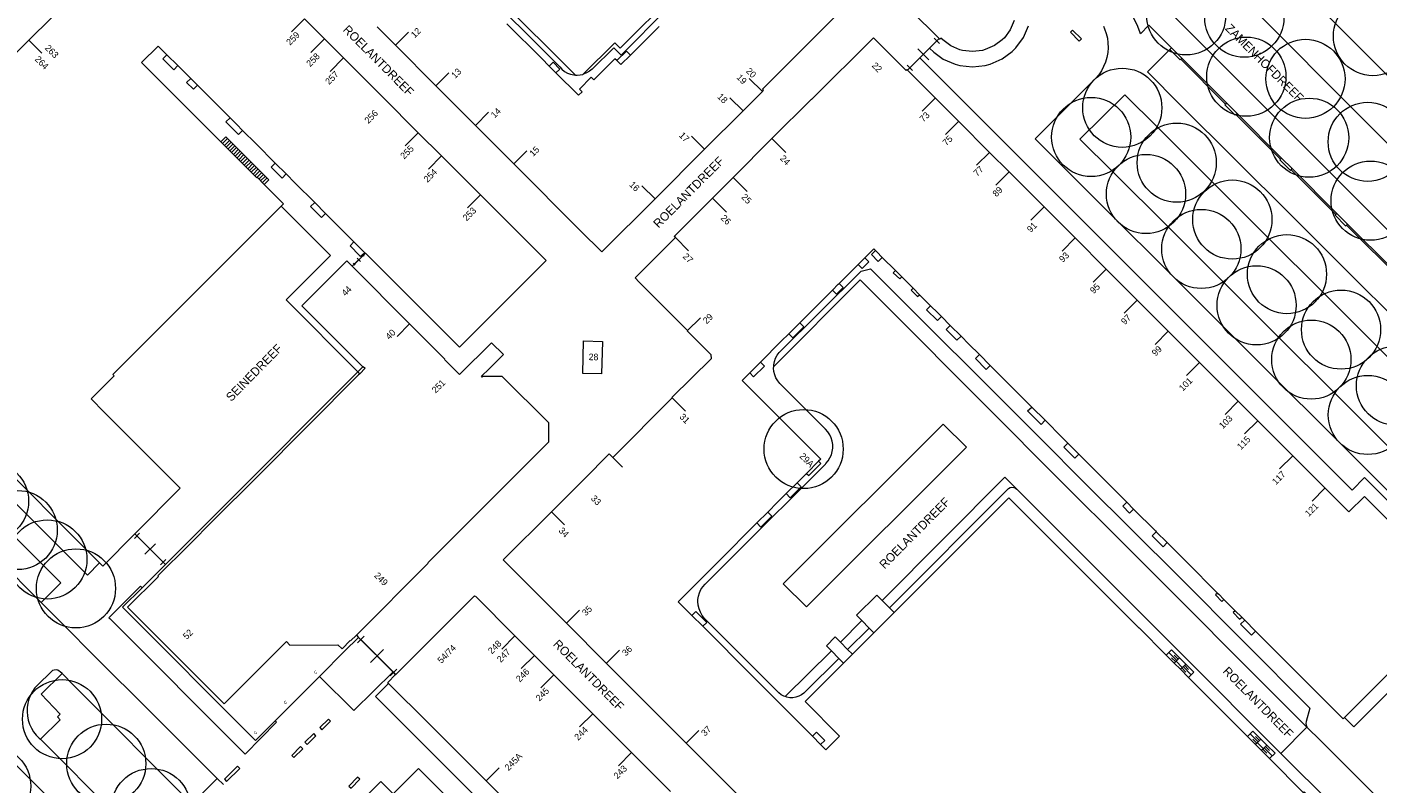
# Model space of a CAD drawing. Header units: metres. Extents: x 134994 to 136506, y 457393 to 459006.
# Tile 150 of 171: x 136031 to 136249, y 458351 to 458473. Entities that reach past the tile are written whole.
import ezdxf
from ezdxf.enums import TextEntityAlignment as Align

# ---------------------------------------------------------------- set-up
doc = ezdxf.new("R2010")
doc.units = ezdxf.units.M
for name, color, linetype, lineweight in [('B-WE-GR-BOOM-S', 250, 'Continuous', 13), ('B-WE-GW_TALUDLIJNEN', 251, 'Continuous', 5), ('B-WE-KG_BEBOUWING', 251, 'Continuous', 20), ('B-WE-KG_BEBOUWING TUSSENMUUR', 251, 'Continuous', 5), ('B-WE-KG_HUISNR', 251, 'Continuous', 5), ('B-WE-KG_ONDERGROND_REST', 251, 'Continuous', 5), ('B-WE-KG_STRAATNAAM', 251, 'Continuous', 5)]:
    doc.layers.add(name, color=color, linetype=linetype, lineweight=lineweight)
doc.styles.add('Styledgn000', font='dgn000.shx')

# ---------------------------------------------------------------- blocks, each defined once
blk = doc.blocks.new('SGR-BOOM_02')
blk.add_circle((0, 0), 6.4)

msp = doc.modelspace()

# ---------------------------------------------------------------- linework, layer by layer
at = {"layer": 'B-WE-GW_TALUDLIJNEN'}
for p, q in [((136216.83, 458370.69), (136215.51, 458372)), ((136217.05, 458370.91), (136216.39, 458371.55)), ((136216.62, 458370.47), (136215.96, 458371.12)), ((136217.6, 458369.49), (136218.25, 458368.83)), ((136217.82, 458369.7), (136219.11, 458368.4)), ((136218.04, 458369.92), (136218.68, 458369.26)), ((136229.96, 458357.56), (136228.66, 458358.85)), ((136230.18, 458357.77), (136229.52, 458358.42)), ((136229.75, 458357.34), (136229.1, 458357.99)), ((136230.73, 458356.35), (136231.38, 458355.7)), ((136230.95, 458356.57), (136232.25, 458355.26)), ((136231.17, 458356.79), (136231.81, 458356.13))]:
    msp.add_line(p, q, dxfattribs=at)
at = {"layer": 'B-WE-KG_BEBOUWING', "flags": 128}
for points in [[(136038.46, 458478.36), (136031.1, 458471), (136022.68, 458462.59)], [(136023.84, 458405.13), (136042.52, 458386.47), (136043.03, 458385.95), (136048.24, 458391.19), (136055.58, 458398.57), (136043.27, 458410.88), (136041.14, 458413.01), (136044.87, 458416.76), (136044.67, 458416.97), (136071.88, 458444.19), (136072.27, 458444.58), (136069.17, 458447.69), (136068.05, 458448.81), (136067.98, 458448.75), (136062.14, 458454.59), (136049.32, 458467.39), (136052.01, 458470.08), (136053.42, 458468.67), (136055.17, 458466.91), (136055.18, 458466.91), (136057.26, 458464.83), (136058.35, 458463.74), (136061.54, 458460.55), (136063.64, 458458.46), (136064.7, 458457.39), (136065.66, 458456.43), (136067.83, 458454.26), (136070.95, 458451.14), (136072.7, 458449.39), (136074.17, 458447.92), (136077.33, 458444.77), (136079.08, 458443.01), (136080.21, 458441.88), (136083.68, 458438.41), (136083.77, 458438.32), (136085.44, 458436.65), (136085.52, 458436.57), (136086.19, 458435.91), (136090.27, 458431.84), (136097.19, 458424.94), (136100.76, 458421.38), (136114.77, 458435.41), (136111.21, 458438.97), (136104.15, 458446.02), (136097.86, 458452.3), (136094.09, 458456.06), (136088.33, 458461.82), (136082, 458468.15), (136078.9, 458471.25), (136075.67, 458474.48)], [(136087.41, 458473.17), (136090.37, 458470.21), (136096.92, 458463.66), (136103.32, 458457.25), (136109.54, 458451.03), (136120.35, 458440.21), (136123.79, 458436.77), (136132.39, 458445.37), (136140.41, 458453.38), (136146.64, 458459.61), (136149.75, 458462.72), (136149.95, 458462.92), (136149.77, 458463.12), (136162.39, 458475.72)], [(136190.49, 458474.19), (136189.84, 458472.69), (136188.9, 458471.42), (136188.56, 458471.08), (136187.29, 458470.14), (136185.78, 458469.49), (136185.34, 458469.37), (136183.77, 458469.18), (136182.14, 458469.38), (136181.7, 458469.48), (136180.26, 458470.11), (136178.94, 458471.07), (136178.95, 458471.09), (136178.65, 458471.37), (136178.43, 458471.16), (136178.33, 458471.27), (136173.73, 458475.9)], [(136147.1, 458347.68), (136137.44, 458357.34), (136124.55, 458370.22), (136118.04, 458376.74), (136107.82, 458386.95), (136115.63, 458394.75), (136120.84, 458399.95), (136124.99, 458404.1), (136125.54, 458403.55), (136135.16, 458413.17), (136135.11, 458413.21), (136141.51, 458419.56), (136141.49, 458420.11), (136137.58, 458424.01), (136137.64, 458424.07), (136137.63, 458424.08), (136129.83, 458431.89), (136129.17, 458432.56), (136135.41, 458438.83), (136135.68, 458439.09), (136135.49, 458439.27), (136141.68, 458445.45), (136145.03, 458448.81), (136151.31, 458455.1), (136157.72, 458461.51), (136157.77, 458461.46), (136167.74, 458471.43), (136173.01, 458466.14), (136173.15, 458466.27), (136173.24, 458466.18), (136173.6, 458465.8), (136177.71, 458461.68), (136181.48, 458457.91), (136186.51, 458452.88), (136189.66, 458449.73), (136195.32, 458444.07), (136200.35, 458439.03), (136205.38, 458434), (136210.41, 458428.97), (136215.43, 458423.95), (136220.46, 458418.91), (136226.75, 458412.62), (136229.9, 458409.48), (136235.56, 458403.82), (136240.79, 458398.59), (136244.66, 458394.73), (136247.16, 458397.23), (136263.46, 458381), (136243.92, 458361.48), (136245.43, 458359.98), (136266.46, 458381.01), (136247.18, 458400.27), (136245.15, 458398.26), (136208.92, 458434.46), (136175.22, 458468.16), (136176.79, 458469.72), (136177.48, 458469.07), (136179.02, 458467.95), (136180.92, 458467.12), (136181.71, 458466.94), (136183.77, 458466.69), (136185.82, 458466.93), (136186.6, 458467.15), (136188.53, 458467.98), (136190.18, 458469.2), (136190.78, 458469.8), (136192, 458471.45), (136192.83, 458473.37)], [(136133.02, 458473.22), (136132.92, 458473.12), (136128.39, 458468.61), (136127.78, 458469.25), (136126.2, 458467.73), (136125.9, 458468.03), (136122.49, 458464.61), (136122.06, 458465.03), (136120.16, 458463.1), (136120.57, 458462.69), (136119.98, 458462.12), (136116.36, 458465.73), (136115.27, 458466.83), (136114.06, 458468.04), (136108.42, 458473.67)], [(136053.42, 458468.67), (136052.76, 458468.02), (136054.52, 458466.25), (136055.17, 458466.91)], [(136128.39, 458468.61), (136126.86, 458467.09), (136126.2, 458467.73)], [(136115.27, 458466.83), (136115.9, 458467.46), (136117, 458466.36), (136116.36, 458465.73)], [(136057.26, 458464.83), (136056.6, 458464.16), (136057.69, 458463.08), (136058.35, 458463.74)], [(136063.64, 458458.46), (136062.97, 458457.8), (136065.01, 458455.77), (136065.66, 458456.43)], [(136070.95, 458451.14), (136070.3, 458450.48), (136072.05, 458448.72), (136072.7, 458449.39)], [(136077.33, 458444.77), (136076.65, 458444.12), (136078.42, 458442.36), (136079.08, 458443.01)], [(136083.68, 458438.41), (136083.04, 458437.76), (136084.59, 458436.2), (136084.72, 458436.07), (136085.44, 458436.65)], [(136149.45, 458418.96), (136152.82, 458422.33), (136154.05, 458423.55), (136155.81, 458425.32), (136158.92, 458428.42), (136161.08, 458430.59), (136162.04, 458431.54), (136162.18, 458431.68), (136165.24, 458434.74), (136166.33, 458435.83), (136167.77, 458437.27), (136168.05, 458436.99), (136168.25, 458436.79), (136169.14, 458435.9), (136171.28, 458433.75), (136172.3, 458432.73), (136173.1, 458431.93), (136174.14, 458430.89), (136175.19, 458429.85), (136176.95, 458428.08), (136178.13, 458426.9), (136178.71, 458426.32), (136180.13, 458424.89), (136181.89, 458423.13), (136183.16, 458421.87), (136184.86, 458420.16)], [(136169.14, 458435.9), (136168.48, 458435.24), (136167.39, 458436.34), (136168.05, 458436.99)], [(136084.07, 458374.78), (136095.7, 458386.42), (136095.64, 458386.48), (136113.45, 458404.3), (136115.18, 458406.04), (136115.18, 458409.15), (136107.64, 458416.62), (136104.55, 458416.64), (136104.44, 458416.53), (136104.3, 458416.67), (136105.53, 458417.88), (136107.86, 458420.17), (136105.95, 458422.08), (136100.75, 458416.94), (136098.35, 458419.37), (136098.4, 458419.43), (136092.67, 458425.16), (136083.39, 458434.45), (136082.5, 458435.34), (136075.24, 458428.06), (136085.12, 458418.19), (136085.19, 458418.26), (136085.5, 458417.95), (136084.6, 458417.06), (136084.43, 458416.89), (136068.01, 458400.42), (136060.92, 458393.33), (136057.06, 458389.48), (136051.96, 458384.38), (136052.04, 458384.29), (136047.06, 458379.32), (136062.7, 458363.7), (136072.75, 458373.74), (136073.31, 458373.19), (136081.09, 458373.25), (136081.76, 458372.59), (136083.05, 458373.93), (136083.13, 458373.85), (136084.07, 458374.78), (136084.42, 458374.43), (136082.16, 458372.18), (136078.22, 458368.24), (136078.11, 458368.13)], [(136166.33, 458435.83), (136166.98, 458435.17), (136165.89, 458434.08), (136165.24, 458434.74)], [(136162.18, 458431.68), (136162.83, 458431.02), (136161.74, 458429.93), (136161.08, 458430.59)], [(136178.71, 458426.32), (136178.06, 458425.66), (136176.31, 458427.43), (136176.95, 458428.08)], [(136042.52, 458386.47), (136040.55, 458384.48), (136000, 458425.05)], [(136154.05, 458423.55), (136154.7, 458422.89), (136156.47, 458424.66), (136155.81, 458425.32)], [(136181.89, 458423.13), (136181.24, 458422.48), (136179.48, 458424.25), (136180.13, 458424.89)], [(136120.71, 458417.11), (136120.83, 458422.37), (136123.86, 458422.31), (136123.75, 458417.04), (136120.71, 458417.11)], [(136186.61, 458418.41), (136185.96, 458417.76), (136184.21, 458419.52), (136184.86, 458420.16), (136186.61, 458418.41), (136188.19, 458416.83), (136193.22, 458411.8), (136193.33, 458411.69), (136195.48, 458409.54), (136198.25, 458406.77), (136199.17, 458405.84), (136200.93, 458404.08), (136203.27, 458401.73), (136208.71, 458396.3), (136209.81, 458395.19), (136213.33, 458391.67), (136213.48, 458391.52), (136215.24, 458389.76), (136218.36, 458386.63), (136223.39, 458381.6), (136223.59, 458381.4), (136224.42, 458380.57), (136226.27, 458378.73), (136227.3, 458377.69), (136227.79, 458377.21), (136229.54, 458375.46), (136243.71, 458361.27), (136243.92, 458361.48)], [(136049.39, 458382.47), (136053.17, 458386.24), (136056.74, 458389.8), (136060.6, 458393.65), (136062.38, 458395.43), (136084.3, 458417.36), (136085.12, 458418.19)], [(136147.7, 458417.22), (136148.34, 458416.56), (136150.12, 458418.31), (136149.45, 458418.96), (136147.7, 458417.22), (136146.49, 458416), (136156.29, 458406.16), (136159.19, 458403.25), (136158.86, 458402.92), (136156.92, 458400.98), (136156.9, 458400.96), (136155.38, 458399.43), (136153.62, 458397.68), (136152.22, 458396.28), (136150.63, 458394.7), (136148.87, 458392.94), (136142.65, 458386.72), (136138.27, 458382.34), (136136.13, 458380.2), (136138.36, 458377.97), (136140.1, 458376.22), (136148.19, 458368.13), (136152.78, 458363.54), (136157.84, 458358.46), (136157.86, 458358.44), (136159.18, 458357.11), (136160.02, 458356.27), (136162.22, 458358.47), (136156.65, 458364.04), (136162.89, 458370.27), (136164.32, 458371.7), (136167.79, 458375.18), (136171.08, 458378.46), (136189.64, 458397.01), (136193.18, 458393.47), (136210.7, 458375.94), (136210.71, 458375.95), (136215.08, 458371.58), (136216.4, 458370.26), (136216.7, 458370.56), (136217.69, 458369.57), (136217.39, 458369.27), (136218.68, 458367.97), (136228.22, 458358.41), (136229.52, 458357.11), (136229.82, 458357.42), (136230.81, 458356.43), (136230.51, 458356.12), (136229.52, 458357.11)], [(136195.48, 458409.54), (136194.84, 458408.89), (136192.66, 458411.05), (136193.33, 458411.69)], [(136200.93, 458404.08), (136200.28, 458403.42), (136198.51, 458405.2), (136199.17, 458405.84)], [(136153.62, 458397.68), (136154.27, 458397.03), (136156.02, 458398.78), (136155.38, 458399.43)], [(136209.81, 458395.19), (136209.15, 458394.55), (136208.05, 458395.64), (136208.71, 458396.3)], [(136148.87, 458392.94), (136149.53, 458392.28), (136151.3, 458394.05), (136150.63, 458394.7)], [(136215.24, 458389.76), (136214.59, 458389.09), (136212.82, 458390.86), (136213.48, 458391.52)], [(136108.25, 458348.05), (136105.07, 458351.23), (136101.96, 458354.34), (136095.74, 458360.56), (136089.29, 458367), (136089.15, 458367.14), (136090.42, 458368.41), (136090.02, 458368.84), (136083.66, 458362.61), (136078.11, 458368.13), (136070.93, 458360.94), (136067.77, 458357.78), (136046.23, 458379.31), (136049.39, 458382.47), (136049.13, 458382.73), (136044.04, 458377.61), (136044.17, 458377.48), (136066.08, 458355.54), (136071.17, 458360.7), (136070.93, 458360.94)], [(136090.42, 458368.41), (136090.43, 458368.42), (136090.77, 458368.77), (136103.16, 458381.16), (136103.28, 458381.04), (136103.32, 458381.08), (136109.73, 458374.66), (136112.87, 458371.52), (136116.02, 458368.37), (136122.3, 458362.08), (136128.59, 458355.79), (136134.87, 458349.5)], [(136140.1, 458376.22), (136140.77, 458376.86), (136139, 458378.63), (136138.36, 458377.97)], [(136229.54, 458375.46), (136228.89, 458374.78), (136227.13, 458376.55), (136227.79, 458377.21)], [(136159.53, 458296.79), (136158.31, 458295.28), (136157.55, 458294.52), (136087.17, 458364.88), (136089.04, 458366.75), (136089.29, 458367)], [(136230.51, 458356.12), (136231.81, 458354.82), (136237.31, 458349.31), (136237.43, 458349.43), (136237.85, 458349.03), (136206.68, 458317.86), (136202.64, 458313.82)], [(136138.06, 458290.92), (136136.09, 458288.95), (136080.99, 458344.04), (136088.05, 458351.1), (136090.04, 458349.13)]]:
    msp.add_lwpolyline(points, dxfattribs=at)
at = {"layer": 'B-WE-KG_BEBOUWING'}
for points in [[(136216.4, 458370.26), (136217.39, 458369.27)], [(136157.84, 458358.46), (136158.5, 458359.12), (136159.84, 458357.77), (136159.18, 458357.11)]]:
    msp.add_lwpolyline(points, dxfattribs=at)
msp.add_lwpolyline([(136158.5, 458359.12), (136157.84, 458358.46), (136158.5, 458359.12), (136159.84, 458357.77), (136159.18, 458357.11), (136159.84, 458357.77)], close=True, dxfattribs=at)
at = {"layer": 'B-WE-KG_BEBOUWING', "flags": 128}
msp.add_lwpolyline([(136137.7, 458309.65), (136126.22, 458321.13), (136113.64, 458333.72), (136110.46, 458336.9), (136103.92, 458343.44), (136100.91, 458346.45), (136094.14, 458353.22), (136090.04, 458349.13), (136084.94, 458344.04), (136089.96, 458339.02), (136094.75, 458334.23), (136099.55, 458329.43), (136104.45, 458324.54), (136114.02, 458314.97), (136128.45, 458300.53), (136133.36, 458295.62), (136138.02, 458290.97), (136138.06, 458290.92), (136143.04, 458285.94), (136152.24, 458295.1), (136145.14, 458302.2), (136142.54, 458304.8)], close=True, dxfattribs=at)
at = {"layer": 'B-WE-KG_BEBOUWING TUSSENMUUR'}
for p, q in [((136075.67, 458474.48), (136073.55, 458472.36)), ((136090.37, 458470.21), (136092.48, 458472.32)), ((136078.9, 458471.25), (136076.7, 458469.05)), ((136082, 458468.15), (136079.81, 458465.95)), ((136096.92, 458463.66), (136099.02, 458465.76)), ((136149.75, 458462.72), (136147.62, 458464.84)), ((136146.64, 458459.61), (136144.5, 458461.72)), ((136177.7, 458461.67), (136175.6, 458459.54)), ((136103.32, 458457.25), (136105.44, 458459.37)), ((136181.46, 458457.89), (136179.36, 458455.75)), ((136094.09, 458456.06), (136091.97, 458453.94)), ((136140.41, 458453.38), (136138.28, 458455.51)), ((136151.31, 458455.1), (136153.55, 458452.87)), ((136097.86, 458452.3), (136095.74, 458450.17)), ((136186.51, 458452.88), (136184.37, 458450.8)), ((136189.66, 458449.73), (136187.52, 458447.55)), ((136104.15, 458446.02), (136102.03, 458443.9)), ((136132.39, 458445.37), (136130.27, 458447.49)), ((136141.68, 458445.45), (136143.95, 458443.2)), ((136195.32, 458444.07), (136193.21, 458441.93)), ((136135.68, 458439.09), (136137.81, 458436.97)), ((136200.35, 458439.03), (136198.23, 458436.91)), ((136205.38, 458434), (136203.26, 458431.88)), ((136210.4, 458428.97), (136208.28, 458426.85)), ((136137.58, 458424.01), (136139.73, 458426.1)), ((136092.67, 458425.16), (136090.64, 458423.12)), ((136215.43, 458423.95), (136213.3, 458421.82)), ((136220.46, 458418.91), (136218.35, 458416.79)), ((136135.16, 458413.17), (136137.29, 458411.04)), ((136226.75, 458412.62), (136224.63, 458410.5)), ((136229.9, 458409.48), (136227.77, 458407.35)), ((136124.99, 458404.1), (136127.1, 458401.98)), ((136235.56, 458403.82), (136233.44, 458401.68)), ((136240.76, 458398.56), (136238.68, 458396.47)), ((136115.63, 458394.75), (136117.74, 458392.64)), ((136118.04, 458376.74), (136120.17, 458378.85)), ((136109.73, 458374.66), (136107.61, 458372.54)), ((136112.87, 458371.52), (136110.75, 458369.4)), ((136124.52, 458370.24), (136126.65, 458372.37)), ((136116.02, 458368.37), (136113.89, 458366.26)), ((136122.3, 458362.08), (136120.16, 458359.95)), ((136128.59, 458355.79), (136126.45, 458353.64)), ((136105.07, 458351.23), (136107.19, 458353.35))]:
    msp.add_line(p, q, dxfattribs=at)
at = {"layer": 'B-WE-KG_BEBOUWING TUSSENMUUR', "flags": 128}
for points in [[(136031.1, 458471), (136033.2, 458468.9)], [(136109.54, 458451.03), (136111.65, 458453.15)], [(136145.03, 458448.81), (136147.27, 458446.54)], [(136137.44, 458357.34), (136139.46, 458359.36)]]:
    msp.add_lwpolyline(points, dxfattribs=at)
at = {"layer": 'B-WE-KG_ONDERGROND_REST'}
for p, q in [((136119.53, 458465.38), (136101.78, 458483.06)), ((136212.3, 458473.44), (136215.93, 458469.8)), ((136173.59, 458466.53), (136177.98, 458470.92)), ((136178.42, 458470.48), (136177.54, 458471.35)), ((136215.65, 458469.53), (136215.93, 458469.8)), ((136215.93, 458469.8), (136217.63, 458468.1)), ((136217.63, 458468.1), (136215.93, 458469.8)), ((136176.66, 458467.85), (136174.91, 458469.6)), ((136217.63, 458468.1), (136217.46, 458467.93)), ((136217.46, 458467.93), (136224.68, 458460.7)), ((136224.83, 458460.87), (136217.63, 458468.1)), ((136174.03, 458466.1), (136173.16, 458466.97)), ((136224.83, 458460.87), (136224.68, 458460.7)), ((136226.55, 458459.17), (136224.83, 458460.87)), ((136226.55, 458459.17), (136224.83, 458460.87)), ((136226.38, 458458.99), (136226.55, 458459.17)), ((136226.38, 458458.99), (136233.58, 458451.78)), ((136226.55, 458459.17), (136233.74, 458451.96)), ((136063.24, 458455.11), (136062.43, 458454.29)), ((136063.53, 458454.82), (136062.72, 458454.01)), ((136063.82, 458454.53), (136063.01, 458453.72)), ((136064.11, 458454.24), (136063.3, 458453.43)), ((136064.4, 458453.95), (136063.59, 458453.14)), ((136064.69, 458453.66), (136063.88, 458452.85)), ((136064.98, 458453.37), (136064.17, 458452.56)), ((136065.27, 458453.08), (136064.46, 458452.27)), ((136065.56, 458452.79), (136064.77, 458451.99)), ((136065.85, 458452.51), (136065.04, 458451.69)), ((136066.14, 458452.22), (136065.33, 458451.4)), ((136066.43, 458451.92), (136065.62, 458451.11)), ((136066.73, 458451.64), (136065.91, 458450.82)), ((136067.02, 458451.35), (136066.2, 458450.53)), ((136067.31, 458451.06), (136066.49, 458450.24)), ((136067.6, 458450.77), (136066.78, 458449.95)), ((136067.89, 458450.48), (136067.07, 458449.66)), ((136068.18, 458450.19), (136067.36, 458449.37)), ((136233.74, 458451.96), (136233.58, 458451.78)), ((136235.46, 458450.26), (136233.74, 458451.96)), ((136235.46, 458450.26), (136233.74, 458451.96)), ((136235.29, 458450.07), (136235.46, 458450.26)), ((136235.46, 458450.26), (136242.69, 458443.01)), ((136068.47, 458449.9), (136067.65, 458449.08)), ((136068.76, 458449.61), (136067.94, 458448.79)), ((136069.05, 458449.32), (136068.3, 458448.56)), ((136069.34, 458449.03), (136068.58, 458448.27)), ((136069.63, 458448.74), (136068.88, 458447.98)), ((136235.29, 458450.07), (136242.52, 458442.85)), ((136242.69, 458443.01), (136242.52, 458442.85)), ((136244.4, 458441.29), (136242.69, 458443.01)), ((136244.4, 458441.29), (136242.69, 458443.01)), ((136244.24, 458441.13), (136244.4, 458441.29)), ((136251.63, 458434.12), (136244.4, 458441.29)), ((136083.39, 458434.45), (136085.52, 458436.57)), ((136083.89, 458434.66), (136083.6, 458434.95)), ((136083.74, 458434.8), (136085.17, 458436.22)), ((136084.74, 458435.23), (136084.17, 458435.79)), ((136085.31, 458436.08), (136085.02, 458436.36)), ((136084.6, 458417.06), (136084.3, 458417.36)), ((136033.05, 458380.1), (136000, 458413.28)), ((136178.99, 458408.93), (136153.14, 458383.1)), ((136178.99, 458408.93), (136182.76, 458405.22)), ((136182.76, 458405.22), (136156.9, 458379.37)), ((136048.15, 458390.43), (136049, 458391.28)), ((136048.24, 458391.19), (136053.17, 458386.24)), ((136048.57, 458390.86), (136052.82, 458386.59)), ((136049.84, 458387.88), (136051.55, 458389.57)), ((136052.39, 458386.17), (136053.24, 458387.02)), ((136153.14, 458383.1), (136156.9, 458379.37)), ((136001.98, 458380.72), (136043.11, 458339.67)), ((136169.1, 458380.43), (136169.11, 458380.42)), ((136169.11, 458380.42), (136170.32, 458379.21)), ((136170.32, 458379.21), (136171.08, 458378.46)), ((136165.83, 458377.15), (136162.4, 458373.64)), ((136167.04, 458375.94), (136163.55, 458372.47)), ((136165.83, 458377.15), (136167.04, 458375.94)), ((136167.04, 458375.94), (136167.79, 458375.18)), ((136084.24, 458373.55), (136085.3, 458374.61)), ((136084.77, 458374.08), (136090.08, 458368.77)), ((136161.51, 458374.53), (136162.4, 458373.64)), ((136162.4, 458373.64), (136163.55, 458372.47)), ((136086.36, 458370.37), (136088.48, 458372.49)), ((136160.95, 458372.23), (136153.45, 458364.85)), ((136160.94, 458372.24), (136160.95, 458372.23)), ((136160.95, 458372.23), (136162.13, 458371.04)), ((136163.55, 458372.47), (136164.32, 458371.7)), ((136215.08, 458371.58), (136215.95, 458372.44)), ((136215.95, 458372.44), (136217.26, 458371.12)), ((136089.55, 458368.24), (136090.61, 458369.3)), ((136162.13, 458371.04), (136162.89, 458370.27)), ((136217.26, 458371.12), (136216.4, 458370.26)), ((136217.26, 458371.12), (136218.25, 458370.12)), ((136218.25, 458370.12), (136217.39, 458369.27)), ((136218.25, 458370.12), (136219.54, 458368.82)), ((136218.68, 458367.97), (136219.54, 458368.82)), ((136228.22, 458358.41), (136229.09, 458359.29)), ((136229.09, 458359.29), (136230.4, 458357.99)), ((136237.86, 458359.92), (136233.65, 458355.66)), ((136237.91, 458359.86), (136237.86, 458359.92)), ((136240.07, 458357.73), (136237.91, 458359.86)), ((136051.1, 458339.82), (136032.97, 458357.97)), ((136230.4, 458357.99), (136229.52, 458357.11)), ((136230.4, 458357.99), (136231.39, 458357.01)), ((136231.39, 458357.01), (136230.51, 458356.12)), ((136231.39, 458357.01), (136232.7, 458355.71)), ((136242.11, 458355.69), (136240.07, 458357.73)), ((136231.81, 458354.82), (136232.7, 458355.71)), ((136242.11, 458355.69), (136253.99, 458343.83)), ((136062.56, 458350.62), (136061.57, 458351.6))]:
    msp.add_line(p, q, dxfattribs=at)
at = {"layer": 'B-WE-KG_ONDERGROND_REST', "flags": 128}
for points in [[(136226.65, 458489.56), (136226.75, 458489.46), (136233.69, 458482.49), (136246.83, 458469.38), (136259.93, 458456.3), (136273.08, 458443.15), (136287.35, 458428.85), (136297.46, 458418.76)], [(136101.78, 458483.06), (136101.86, 458482.56), (136102.02, 458482.04), (136102.26, 458481.55), (136102.56, 458481.11), (136102.92, 458480.71), (136103.16, 458480.51), (136116.97, 458466.7), (136117.33, 458466.31), (136117.75, 458465.98), (136118.22, 458465.71), (136118.72, 458465.52), (136119.24, 458465.4), (136119.53, 458465.38)], [(136221.34, 458483.98), (136254.68, 458450.56), (136291.96, 458413.26)], [(136135.52, 458478.53), (136126.74, 458469.73), (136125.86, 458470.61), (136120.69, 458465.49)], [(136135.52, 458478.53), (136135.47, 458478.11), (136135.31, 458477.57), (136135.08, 458477.05), (136134.78, 458476.57), (136134.42, 458476.14), (136126.89, 458468.62), (136125.74, 458469.8), (136122.2, 458466.32), (136121.79, 458465.99), (136121.32, 458465.72), (136120.83, 458465.52), (136120.69, 458465.49)], [(136212.3, 458473.44), (136210.91, 458472.05), (136210.85, 458472.23), (136210.51, 458473.21), (136210.09, 458474.16), (136209.6, 458475.07), (136209.04, 458475.94), (136208.41, 458476.76), (136208.7, 458477.05)], [(136214.39, 458476.86), (136246.58, 458444.66), (136284.98, 458406.28)], [(136204.94, 458473.27), (136205.13, 458472.85), (136205.39, 458472.11), (136205.57, 458471.35), (136205.66, 458470.58), (136205.68, 458469.79), (136205.62, 458469.02), (136205.48, 458468.24), (136205.27, 458467.49), (136204.97, 458466.77), (136204.61, 458466.08), (136204.17, 458465.43), (136203.67, 458464.82), (136203.46, 458464.6), (136193.9, 458455.09), (136227.5, 458421.51), (136265.46, 458383.68)], [(136199.58, 458472.31), (136201.03, 458470.87), (136201.38, 458471.22), (136199.93, 458472.66), (136199.58, 458472.31)], [(136176.79, 458469.72), (136178.33, 458471.27)], [(136215.93, 458469.8), (136215.66, 458469.52)], [(136173.24, 458466.18), (136175.22, 458468.16)], [(136175.22, 458468.16), (136176.79, 458469.72)], [(136215.66, 458469.52), (136212.07, 458465.88), (136217.37, 458460.59), (136235.26, 458442.76), (136244.14, 458433.88), (136253.14, 458424.91), (136261.97, 458415.72), (136271, 458407.1), (136276.28, 458401.83), (136279.78, 458405.39)], [(136215.66, 458469.52), (136215.65, 458469.53)], [(136217.46, 458467.93), (136217.35, 458467.83), (136215.66, 458469.52)], [(136119.53, 458465.38), (136119.77, 458465.36), (136120.3, 458465.4), (136120.69, 458465.49)], [(136252.72, 458403.55), (136251.2, 458405.07), (136242.21, 458414.08), (136233.25, 458422.99), (136224.34, 458431.89), (136215.47, 458440.77), (136206.51, 458449.69), (136201.09, 458455.02), (136208.42, 458462.17), (136213.69, 458456.94), (136222.63, 458448.03), (136231.54, 458439.11), (136240.48, 458430.21), (136258.43, 458412.28), (136267.35, 458403.42), (136272.64, 458398.17), (136265.48, 458390.87), (136260.1, 458396.19), (136253.05, 458403.23)], [(136224.68, 458460.7), (136224.55, 458460.57), (136226.27, 458458.87), (136226.38, 458458.99)], [(136069.17, 458447.69), (136069.92, 458448.45), (136062.95, 458455.4), (136062.14, 458454.59)], [(136233.58, 458451.78), (136233.46, 458451.66), (136235.18, 458449.96), (136235.29, 458450.07)], [(136084.3, 458417.36), (136072.69, 458429.01), (136079.9, 458436.2), (136071.88, 458444.19)], [(136242.52, 458442.85), (136242.4, 458442.73), (136244.11, 458441.01), (136244.24, 458441.13)], [(136251.48, 458433.94), (136246, 458439.38), (136244.24, 458441.13)], [(136151.58, 458418.24), (136151.6, 458418.53), (136151.71, 458419.07), (136151.89, 458419.58), (136152.15, 458420.06), (136152.48, 458420.5), (136165.75, 458433.68), (136167.26, 458434.03), (136194.52, 458406.83), (136202.16, 458399.18), (136217.07, 458384.32), (136238.32, 458362.98), (136237.72, 458360.83), (136237.68, 458360.53), (136237.73, 458360.22), (136237.85, 458359.95), (136237.86, 458359.92)], [(136171.28, 458433.75), (136170.93, 458433.41), (136171.98, 458432.42), (136172.3, 458432.73)], [(136151.58, 458418.24), (136165.55, 458432.26), (136170.63, 458427.18)], [(136174.14, 458430.89), (136173.82, 458430.57), (136174.84, 458429.55), (136175.19, 458429.85)], [(136170.63, 458427.18), (136199.07, 458398.69), (136207.44, 458390.38), (136237.86, 458359.92)], [(136033.05, 458380.1), (136036.24, 458383.28), (136000, 458419.54)], [(136152.19, 458365.67), (136140.43, 458377.42), (136140.38, 458377.49), (136140.02, 458377.97), (136139.73, 458378.49), (136139.5, 458379.05), (136139.36, 458379.64), (136139.29, 458380.24), (136139.31, 458380.57), (136139.4, 458381.12), (136139.57, 458381.65), (136139.81, 458382.15), (136140.12, 458382.61), (136140.5, 458383.03), (136149.23, 458391.75), (136156, 458398.48), (136159.95, 458402.46), (136160.03, 458402.54), (136160.39, 458402.97), (136160.68, 458403.45), (136160.91, 458403.96), (136161.06, 458404.5), (136161.13, 458405.05), (136161.13, 458405.61), (136161.04, 458406.16), (136160.88, 458406.7), (136160.64, 458407.2), (136160.33, 458407.67), (136159.95, 458408.09), (136152.8, 458415.28), (136152.57, 458415.51), (136152.23, 458415.93), (136151.95, 458416.4), (136151.75, 458416.91), (136151.62, 458417.44), (136151.57, 458417.98), (136151.58, 458418.24)], [(136156.9, 458400.96), (136157.25, 458400.62), (136159.2, 458402.57), (136158.86, 458402.92)], [(136169.11, 458380.42), (136188.99, 458400.32), (136190.9, 458398.42)], [(136170.32, 458379.21), (136189.47, 458398.42), (136189.6, 458398.53), (136189.86, 458398.66), (136190.13, 458398.72), (136190.41, 458398.69), (136190.68, 458398.59), (136190.9, 458398.42)], [(136233.65, 458355.66), (136232.72, 458356.59), (136218.48, 458370.85), (136204.27, 458385.05), (136190.9, 458398.42)], [(136169.1, 458380.43), (136168.26, 458381.26), (136164.99, 458378), (136165.83, 458377.15)], [(136223.39, 458381.6), (136223.07, 458381.29), (136224.1, 458380.26), (136224.42, 458380.57)], [(136061.57, 458351.6), (136059.6, 458353.54), (136047.01, 458366.09), (136045.4, 458367.7), (136033.05, 458380.1)], [(136226.27, 458378.73), (136225.93, 458378.43), (136226.96, 458377.38), (136227.3, 458377.69)], [(136084.42, 458374.43), (136090.02, 458368.84)], [(136161.51, 458374.53), (136160.13, 458373.09), (136160.94, 458372.24)], [(136162.13, 458371.04), (136156.82, 458365.78), (136156.48, 458365.42), (136156.08, 458365.13), (136155.64, 458364.9), (136155.17, 458364.75), (136154.68, 458364.67), (136154.19, 458364.68), (136153.7, 458364.76), (136153.45, 458364.85)], [(136036.46, 458368.58), (136036.13, 458368.88), (136036, 458368.99), (136035.74, 458369.12), (136035.47, 458369.18), (136035.19, 458369.15), (136034.92, 458369.05), (136034.7, 458368.88), (136032.52, 458366.78), (136032.06, 458366.26), (136031.67, 458365.7), (136031.34, 458365.09), (136031.09, 458364.45), (136030.91, 458363.78), (136030.81, 458363.1), (136030.79, 458362.41), (136030.85, 458361.72), (136030.98, 458361.05), (136031.2, 458360.39), (136031.49, 458359.77), (136031.85, 458359.18), (136032.28, 458358.64), (136032.76, 458358.15), (136032.97, 458357.97)], [(136036.46, 458368.58), (136033.06, 458365.27), (136036.13, 458362.03), (136035.69, 458361.6), (136036.13, 458361.11), (136032.97, 458357.97)], [(136036.46, 458368.58), (136038.3, 458366.69), (136057.47, 458347.51), (136061.57, 458351.6)], [(136090.02, 458368.84), (136090.43, 458368.42)], [(136153.45, 458364.85), (136153.23, 458364.92), (136152.8, 458365.16), (136152.4, 458365.46), (136152.19, 458365.67)], [(136078.48, 458359.47), (136079.9, 458360.88), (136079.55, 458361.23), (136078.13, 458359.83), (136078.48, 458359.47)], [(136076.08, 458357.1), (136077.52, 458358.51), (136077.17, 458358.87), (136075.73, 458357.46), (136076.08, 458357.1)], [(136073.96, 458354.98), (136075.4, 458356.4), (136075.05, 458356.76), (136073.61, 458355.34), (136073.96, 458354.98)], [(136239.91, 458342.04), (136240.35, 458342.5), (136240.72, 458343.01), (136241.03, 458343.56), (136241.27, 458344.15), (136241.43, 458344.77), (136241.51, 458345.39), (136241.51, 458346.03), (136241.43, 458346.66), (136241.28, 458347.27), (136241.05, 458347.86), (136240.74, 458348.42), (136240.37, 458348.93), (136240.04, 458349.29), (136235.64, 458353.68), (136233.65, 458355.66)], [(136062.71, 458351.5), (136063.08, 458351.13), (136065.19, 458353.25), (136064.82, 458353.62), (136062.71, 458351.5)], [(136083.21, 458350.03), (136084.62, 458351.48), (136084.26, 458351.83), (136082.85, 458350.38), (136083.21, 458350.03)]]:
    msp.add_lwpolyline(points, dxfattribs=at)

# ---------------------------------------------------------------- block references
at = {"layer": 'B-WE-GR-BOOM-S'}
for p in [(136218.33, 458475.04), (136227.73, 458474.67), (136248.54, 458471.67), (136228.05, 458465.12), (136237.62, 458464.77), (136207.98, 458460.09), (136202.95, 458455.36), (136238.22, 458455.25), (136247.69, 458454.58), (136216.79, 458451.21), (136211.82, 458446.14), (136248.16, 458445.07), (136225.79, 458442.01), (136220.77, 458437.26), (136234.62, 458433.18), (136229.71, 458428.14), (136243.38, 458424.21), (136238.57, 458419.36), (136252.27, 458415.14), (136247.71, 458410.41), (136156.43, 458404.89), (136024.63, 458396.46), (136029.28, 458391.79), (136034.07, 458387.04), (136038.7, 458382.35), (136036.45, 458361.2), (136043.6, 458354), (136024.99, 458350.37), (136050.85, 458346.82)]:
    msp.add_blockref('SGR-BOOM_02', p, dxfattribs=at)

# ---------------------------------------------------------------- texts
at = {"layer": 'B-WE-KG_BEBOUWING', "style": 'Styledgn000'}
for p in [(136077.46, 458368.78), (136072.58, 458363.91), (136067.73, 458359.04)]:
    msp.add_text('C', height=0.5, rotation=45.0172, dxfattribs=at).set_placement(p, align=Align.MIDDLE_CENTER)
at = {"layer": 'B-WE-KG_HUISNR', "linetype": 'Continuous', "style": 'Styledgn000'}
for s, rotation, p in [('259', 44.9694, (136074.63, 458472.13)), ('258', 44.9694, (136077.88, 458468.69)), ('257', 45.001, (136080.94, 458465.77)), ('19', 314.98, (136146.97, 458464.17)), ('20', 315.4811, (136148.5, 458465.19)), ('18', 314.98, (136143.87, 458461.06)), ('256', 44.9954, (136087.29, 458459.47)), ('73', 45.4245, (136176.54, 458459.17)), ('17', 314.98, (136137.68, 458454.8)), ('75', 45.3644, (136180.26, 458455.35)), ('255', 45.001, (136093.09, 458453.75)), ('254', 45.0065, (136096.86, 458449.98)), ('77', 44.0173, (136185.27, 458450.39)), ('16', 314.98, (136129.62, 458446.83)), ('89', 45.405, (136188.35, 458447.08)), ('253', 45.0063, (136103.19, 458443.74)), ('91', 45.405, (136193.91, 458441.32)), ('93', 44.9715, (136199.12, 458436.49)), ('44', 44.9815, (136083.03, 458431.02)), ('95', 44.9601, (136204.11, 458431.42)), ('97', 44.9658, (136209.14, 458426.4)), ('40', 45.135, (136090.14, 458424)), ('99', 45, (136214.12, 458421.33)), ('251', 44.7655, (136098.19, 458415.88)), ('101', 45.0341, (136219.07, 458416.2)), ('103', 44.9909, (136225.55, 458410.11)), ('115', 44.9747, (136228.46, 458406.73)), ('29A', 315.2289, (136157.84, 458402.23)), ('117', 45.1534, (136234.13, 458401.07)), ('121', 45.1534, (136239.44, 458395.92)), ('249', 315.1378, (136088.91, 458383.05)), ('248', 44.991, (136107.28, 458373.7)), ('247', 44.991, (136108.72, 458372.34)), ('246', 44.8952, (136111.81, 458369.15)), ('245', 44.9772, (136114.99, 458366.05)), ('244', 44.8679, (136121.25, 458359.73)), ('245A', 45.0182, (136110.62, 458355.48)), ('243', 45.0501, (136127.59, 458353.48))]:
    msp.add_text(s, height=1.054, rotation=rotation, dxfattribs=at).set_placement(p, align=Align.MIDDLE_RIGHT)
for s, rotation, p in [('12', 45.0086, (136093.14, 458471.66)), ('263', 314.9908, (136033.96, 458470.04)), ('264', 314.9908, (136032.33, 458468.22)), ('13', 45.0089, (136099.67, 458465.11)), ('22', 315.2357, (136167.74, 458467.19)), ('14', 44.9524, (136106.07, 458458.72)), ('15', 44.931, (136112.31, 458452.49)), ('24', 315.2208, (136152.88, 458452.18)), ('25', 315.2208, (136146.64, 458445.91)), ('26', 315.2289, (136143.3, 458442.54)), ('27', 315.2289, (136137.16, 458436.32)), ('29', 44.1949, (136140.38, 458425.44)), ('28', 359.2289, (136121.65, 458419.8)), ('31', 315.0201, (136136.63, 458410.39)), ('33', 314.9097, (136122.3, 458397.18)), ('34', 314.9097, (136117.08, 458391.98)), ('35', 44.8511, (136120.82, 458378.2)), ('52', 45.0367, (136056.26, 458374.38)), ('54/74', 44.9535, (136097.43, 458370.5)), ('36', 44.8511, (136127.31, 458371.71)), ('37', 44.9582, (136140.1, 458358.75))]:
    msp.add_text(s, height=1.054, rotation=rotation, dxfattribs=at).set_placement(p, align=Align.MIDDLE_LEFT)
at = {"layer": 'B-WE-KG_STRAATNAAM', "style": 'Styledgn000'}
for s, rotation, p in [('ROELANTDREEF', 314.9021, (136087.15, 458467.22)), ('ZAMENHOFDREEF', 315, (136230.5, 458466.86)), ('ROELANTDREEF', 45.2027, (136138.31, 458445.94))]:
    msp.add_text(s, height=1.4, rotation=rotation, dxfattribs=at).set_placement(p, align=Align.CENTER)
for s, rotation, p in [('SEINEDREEF', 45.5113, (136063.82, 458412.49)), ('ROELANTDREEF', 45.2225, (136169.52, 458385.41)), ('ROELANTDREEF', 314.8607, (136115.8, 458373.22)), ('ROELANTDREEF', 314.5577, (136224.14, 458368.84))]:
    msp.add_text(s, height=1.4, rotation=rotation, dxfattribs=at).set_placement(p)

doc.saveas('drawing.dxf')
